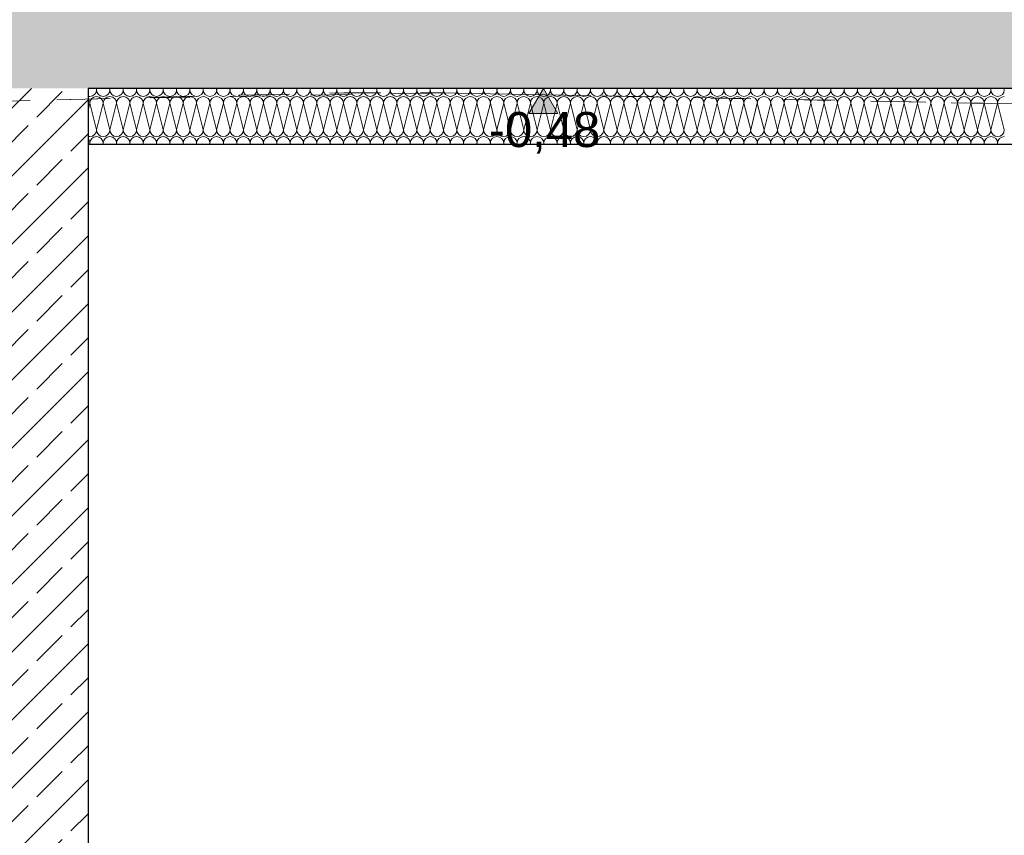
# Model space of a CAD drawing. Header units: metres. Extents: x -20.3 to 39.4, y -22.2 to 2.8.
# Tile 12 of 65: x 18.4 to 20.8, y -12.5 to -10.5. Entities that reach past the tile are written whole.
import ezdxf

# ---------------------------------------------------------------- set-up
doc = ezdxf.new("R2010")
doc.units = ezdxf.units.M
doc.header["$LTSCALE"] = 0.4
doc.header["$MEASUREMENT"] = 0
doc.linetypes.add('Strichlinie', pattern=[0.2, 0.15, -0.05])
doc.linetypes.add('Strichlinie_ lang', pattern=[0.529167, 0.3175, -0.211667])
for name, color, linetype in [('Neubau__ GHIW - Perimeterdämmung', 8, 'Continuous'), ('Neubau_A-Decken', 8, 'Continuous'), ('Neubau_A-STB Wände', 8, 'Continuous'), ('Neubau_T-Bemaßung', 8, 'Continuous')]:
    doc.layers.add(name, color=color, linetype=linetype)
doc.layers.add('S-Linien _ Schraffuren.2D', color=8, linetype='Continuous', lineweight=9)
doc.styles.add('ERSTELLTER_STIL_2', font='arial.ttf')
pattern_1 = [(45, (388.31789, -10.175), (-0.084852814, 0.084852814), []), (45, (388.27546, -10.13257), (-0.084852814, 0.084852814), [0.09, -0.03])]

msp = doc.modelspace()

# ---------------------------------------------------------------- hatches: boundary and pattern name
at = {"layer": 'Neubau_A-Decken', "linetype": 'Continuous', "lineweight": 0}
h = msp.add_hatch(dxfattribs=at)
h.set_pattern_fill('BETON__STAHLBETON_0002', color=256, style=0, pattern_type=2)
h.set_pattern_definition(pattern_1)
h.paths.add_polyline_path([(23.73, -10.355), (8.23, -10.355), (8.23, -10.655), (23.73, -10.655)])
at = {"layer": 'Neubau_A-STB Wände', "linetype": 'Continuous', "lineweight": 0}
h = msp.add_hatch(dxfattribs=at)
h.set_pattern_fill('BETON__STAHLBETON_0002', color=256, style=0, pattern_type=2)
h.set_pattern_definition(pattern_1)
h.paths.add_polyline_path([(18.53, -14.555), (18.53, -10.655), (18.28, -10.655), (18.28, -14.555)])
at = {"layer": 'Neubau_T-Bemaßung', "linetype": 'Continuous', "lineweight": 9}
msp.add_hatch(color=256, dxfattribs=at).paths.add_polyline_path([(19.6672, -10.655), (19.631, -10.7175), (19.7035, -10.7175)])

# ---------------------------------------------------------------- linework, layer by layer
at = {"layer": 'Neubau__ GHIW - Perimeterdämmung', "linetype": 'Continuous', "lineweight": 9}
for p, q in [((18.5512, -10.6583), (18.5504, -10.655)), ((18.5512, -10.6583), (18.5521, -10.655)), ((18.5846, -10.6583), (18.5837, -10.655)), ((18.5846, -10.6583), (18.5854, -10.655)), ((18.6179, -10.6583), (18.6171, -10.655)), ((18.6179, -10.6583), (18.6187, -10.655)), ((18.6512, -10.6583), (18.6504, -10.655)), ((18.6512, -10.6583), (18.6521, -10.655)), ((18.6846, -10.6583), (18.6837, -10.655)), ((18.6846, -10.6583), (18.6854, -10.655)), ((18.7179, -10.6583), (18.7171, -10.655)), ((18.7179, -10.6583), (18.7187, -10.655)), ((18.7512, -10.6583), (18.7504, -10.655)), ((18.7512, -10.6583), (18.7521, -10.655)), ((18.7846, -10.6583), (18.7837, -10.655)), ((18.7846, -10.6583), (18.7854, -10.655)), ((18.8179, -10.6583), (18.8171, -10.655)), ((18.8179, -10.6583), (18.8187, -10.655)), ((18.8512, -10.6583), (18.8504, -10.655)), ((18.8512, -10.6583), (18.8521, -10.655)), ((18.8846, -10.6583), (18.8837, -10.655)), ((18.8846, -10.6583), (18.8854, -10.655)), ((18.9179, -10.6583), (18.9171, -10.655)), ((18.9179, -10.6583), (18.9187, -10.655)), ((18.9512, -10.6583), (18.9504, -10.655)), ((18.9512, -10.6583), (18.9521, -10.655)), ((18.9846, -10.6583), (18.9837, -10.655)), ((18.9846, -10.6583), (18.9854, -10.655)), ((19.0179, -10.6583), (19.0171, -10.655)), ((19.0179, -10.6583), (19.0187, -10.655)), ((19.0512, -10.6583), (19.0504, -10.655)), ((19.0512, -10.6583), (19.0521, -10.655)), ((19.0846, -10.6583), (19.0837, -10.655)), ((19.0846, -10.6583), (19.0854, -10.655)), ((19.1179, -10.6583), (19.1171, -10.655)), ((19.1179, -10.6583), (19.1187, -10.655)), ((19.1512, -10.6583), (19.1504, -10.655)), ((19.1512, -10.6583), (19.1521, -10.655)), ((19.1846, -10.6583), (19.1837, -10.655)), ((19.1846, -10.6583), (19.1854, -10.655)), ((19.2179, -10.6583), (19.2171, -10.655)), ((19.2179, -10.6583), (19.2187, -10.655)), ((19.2512, -10.6583), (19.2504, -10.655)), ((19.2512, -10.6583), (19.2521, -10.655)), ((19.2846, -10.6583), (19.2837, -10.655)), ((19.2846, -10.6583), (19.2854, -10.655)), ((19.3179, -10.6583), (19.3171, -10.655)), ((19.3179, -10.6583), (19.3187, -10.655)), ((19.3512, -10.6583), (19.3504, -10.655)), ((19.3512, -10.6583), (19.3521, -10.655)), ((19.3846, -10.6583), (19.3837, -10.655)), ((19.3846, -10.6583), (19.3854, -10.655)), ((19.4179, -10.6583), (19.4171, -10.655)), ((19.4179, -10.6583), (19.4187, -10.655)), ((19.4512, -10.6583), (19.4504, -10.655)), ((19.4512, -10.6583), (19.4521, -10.655)), ((19.4846, -10.6583), (19.4837, -10.655)), ((19.4846, -10.6583), (19.4854, -10.655)), ((19.5179, -10.6583), (19.5171, -10.655)), ((19.5179, -10.6583), (19.5187, -10.655)), ((19.5512, -10.6583), (19.5504, -10.655)), ((19.5512, -10.6583), (19.5521, -10.655)), ((19.5846, -10.6583), (19.5837, -10.655)), ((19.5846, -10.6583), (19.5854, -10.655)), ((19.6179, -10.6583), (19.6171, -10.655)), ((19.6179, -10.6583), (19.6187, -10.655)), ((19.6512, -10.6583), (19.6504, -10.655)), ((19.6512, -10.6583), (19.6521, -10.655)), ((19.6846, -10.6583), (19.6837, -10.655)), ((19.6846, -10.6583), (19.6854, -10.655)), ((19.7179, -10.6583), (19.7171, -10.655)), ((19.7179, -10.6583), (19.7187, -10.655)), ((19.7512, -10.6583), (19.7504, -10.655)), ((19.7512, -10.6583), (19.7521, -10.655)), ((19.7846, -10.6583), (19.7837, -10.655)), ((19.7846, -10.6583), (19.7854, -10.655)), ((19.8179, -10.6583), (19.8171, -10.655)), ((19.8179, -10.6583), (19.8187, -10.655)), ((19.8512, -10.6583), (19.8504, -10.655)), ((19.8512, -10.6583), (19.8521, -10.655)), ((19.8846, -10.6583), (19.8837, -10.655)), ((19.8846, -10.6583), (19.8854, -10.655)), ((19.9179, -10.6583), (19.9171, -10.655)), ((19.9179, -10.6583), (19.9187, -10.655)), ((19.9512, -10.6583), (19.9504, -10.655)), ((19.9512, -10.6583), (19.9521, -10.655)), ((19.9846, -10.6583), (19.9837, -10.655)), ((19.9846, -10.6583), (19.9854, -10.655)), ((20.0179, -10.6583), (20.0171, -10.655)), ((20.0179, -10.6583), (20.0187, -10.655)), ((20.0512, -10.6583), (20.0504, -10.655)), ((20.0512, -10.6583), (20.0521, -10.655)), ((20.0846, -10.6583), (20.0837, -10.655)), ((20.0846, -10.6583), (20.0854, -10.655)), ((20.1179, -10.6583), (20.1171, -10.655)), ((20.1179, -10.6583), (20.1187, -10.655)), ((20.1512, -10.6583), (20.1504, -10.655)), ((20.1512, -10.6583), (20.1521, -10.655)), ((20.1846, -10.6583), (20.1837, -10.655)), ((20.1846, -10.6583), (20.1854, -10.655)), ((20.2179, -10.6583), (20.2171, -10.655)), ((20.2179, -10.6583), (20.2187, -10.655)), ((20.2512, -10.6583), (20.2504, -10.655)), ((20.2512, -10.6583), (20.2521, -10.655)), ((20.2846, -10.6583), (20.2837, -10.655)), ((20.2846, -10.6583), (20.2854, -10.655)), ((20.3179, -10.6583), (20.3171, -10.655)), ((20.3179, -10.6583), (20.3187, -10.655)), ((20.3512, -10.6583), (20.3504, -10.655)), ((20.3512, -10.6583), (20.3521, -10.655)), ((20.3846, -10.6583), (20.3837, -10.655)), ((20.3846, -10.6583), (20.3854, -10.655)), ((20.4179, -10.6583), (20.4171, -10.655)), ((20.4179, -10.6583), (20.4187, -10.655)), ((20.4512, -10.6583), (20.4504, -10.655)), ((20.4512, -10.6583), (20.4521, -10.655)), ((20.4846, -10.6583), (20.4837, -10.655)), ((20.4846, -10.6583), (20.4854, -10.655)), ((20.5179, -10.6583), (20.5171, -10.655)), ((20.5179, -10.6583), (20.5187, -10.655)), ((20.5512, -10.6583), (20.5504, -10.655)), ((20.5512, -10.6583), (20.5521, -10.655)), ((20.5846, -10.6583), (20.5837, -10.655)), ((20.5846, -10.6583), (20.5854, -10.655)), ((20.6179, -10.6583), (20.6171, -10.655)), ((20.6179, -10.6583), (20.6187, -10.655)), ((20.6512, -10.6583), (20.6504, -10.655)), ((20.6512, -10.6583), (20.6521, -10.655)), ((20.6846, -10.6583), (20.6837, -10.655)), ((20.6846, -10.6583), (20.6854, -10.655)), ((20.7179, -10.6583), (20.7171, -10.655)), ((20.7179, -10.6583), (20.7187, -10.655)), ((20.7512, -10.6583), (20.7504, -10.655)), ((20.7512, -10.6583), (20.7521, -10.655)), ((20.7846, -10.6583), (20.7837, -10.655)), ((20.7846, -10.6583), (20.7854, -10.655)), ((20.8179, -10.6583), (20.8171, -10.655)), ((18.53, -10.7099), (18.5346, -10.6917)), ((18.5512, -10.7583), (18.5346, -10.6917)), ((18.5512, -10.7583), (18.5679, -10.6917)), ((18.5846, -10.7583), (18.5679, -10.6917)), ((18.5846, -10.7583), (18.6012, -10.6917)), ((18.6179, -10.7583), (18.6012, -10.6917)), ((18.6179, -10.7583), (18.6346, -10.6917)), ((18.6512, -10.7583), (18.6346, -10.6917)), ((18.6512, -10.7583), (18.6679, -10.6917)), ((18.6846, -10.7583), (18.6679, -10.6917)), ((18.6846, -10.7583), (18.7012, -10.6917)), ((18.7179, -10.7583), (18.7012, -10.6917)), ((18.7179, -10.7583), (18.7346, -10.6917)), ((18.7512, -10.7583), (18.7346, -10.6917)), ((18.7512, -10.7583), (18.7679, -10.6917)), ((18.7846, -10.7583), (18.7679, -10.6917)), ((18.7846, -10.7583), (18.8012, -10.6917)), ((18.8179, -10.7583), (18.8012, -10.6917)), ((18.8179, -10.7583), (18.8346, -10.6917)), ((18.8512, -10.7583), (18.8346, -10.6917)), ((18.8512, -10.7583), (18.8679, -10.6917)), ((18.8846, -10.7583), (18.8679, -10.6917)), ((18.8846, -10.7583), (18.9012, -10.6917)), ((18.9179, -10.7583), (18.9012, -10.6917)), ((18.9179, -10.7583), (18.9346, -10.6917)), ((18.9512, -10.7583), (18.9346, -10.6917)), ((18.9512, -10.7583), (18.9679, -10.6917)), ((18.9846, -10.7583), (18.9679, -10.6917)), ((18.9846, -10.7583), (19.0012, -10.6917)), ((19.0179, -10.7583), (19.0012, -10.6917)), ((19.0179, -10.7583), (19.0346, -10.6917)), ((19.0512, -10.7583), (19.0346, -10.6917)), ((19.0512, -10.7583), (19.0679, -10.6917)), ((19.0846, -10.7583), (19.0679, -10.6917)), ((19.0846, -10.7583), (19.1012, -10.6917)), ((19.1179, -10.7583), (19.1012, -10.6917)), ((19.1179, -10.7583), (19.1346, -10.6917)), ((19.1512, -10.7583), (19.1346, -10.6917)), ((19.1512, -10.7583), (19.1679, -10.6917)), ((19.1846, -10.7583), (19.1679, -10.6917)), ((19.1846, -10.7583), (19.2012, -10.6917)), ((19.2179, -10.7583), (19.2012, -10.6917)), ((19.2179, -10.7583), (19.2346, -10.6917)), ((19.2512, -10.7583), (19.2346, -10.6917)), ((19.2512, -10.7583), (19.2679, -10.6917)), ((19.2846, -10.7583), (19.2679, -10.6917)), ((19.2846, -10.7583), (19.3012, -10.6917)), ((19.3179, -10.7583), (19.3012, -10.6917)), ((19.3179, -10.7583), (19.3346, -10.6917)), ((19.3512, -10.7583), (19.3346, -10.6917)), ((19.3512, -10.7583), (19.3679, -10.6917)), ((19.3846, -10.7583), (19.3679, -10.6917)), ((19.3846, -10.7583), (19.4012, -10.6917)), ((19.4179, -10.7583), (19.4012, -10.6917)), ((19.4179, -10.7583), (19.4346, -10.6917)), ((19.4512, -10.7583), (19.4346, -10.6917)), ((19.4512, -10.7583), (19.4679, -10.6917)), ((19.4846, -10.7583), (19.4679, -10.6917)), ((19.4846, -10.7583), (19.5012, -10.6917)), ((19.5179, -10.7583), (19.5012, -10.6917)), ((19.5179, -10.7583), (19.5346, -10.6917)), ((19.5512, -10.7583), (19.5346, -10.6917)), ((19.5512, -10.7583), (19.5679, -10.6917)), ((19.5846, -10.7583), (19.5679, -10.6917)), ((19.5846, -10.7583), (19.6012, -10.6917)), ((19.6179, -10.7583), (19.6012, -10.6917)), ((19.6179, -10.7583), (19.6346, -10.6917)), ((19.6512, -10.7583), (19.6346, -10.6917)), ((19.6512, -10.7583), (19.6679, -10.6917)), ((19.6846, -10.7583), (19.6679, -10.6917)), ((19.6846, -10.7583), (19.7012, -10.6917)), ((19.7179, -10.7583), (19.7012, -10.6917)), ((19.7179, -10.7583), (19.7346, -10.6917)), ((19.7512, -10.7583), (19.7346, -10.6917)), ((19.7512, -10.7583), (19.7679, -10.6917)), ((19.7846, -10.7583), (19.7679, -10.6917)), ((19.7846, -10.7583), (19.8012, -10.6917)), ((19.8179, -10.7583), (19.8012, -10.6917)), ((19.8179, -10.7583), (19.8346, -10.6917)), ((19.8512, -10.7583), (19.8346, -10.6917)), ((19.8512, -10.7583), (19.8679, -10.6917)), ((19.8846, -10.7583), (19.8679, -10.6917)), ((19.8846, -10.7583), (19.9012, -10.6917)), ((19.9179, -10.7583), (19.9012, -10.6917)), ((19.9179, -10.7583), (19.9346, -10.6917)), ((19.9512, -10.7583), (19.9346, -10.6917)), ((19.9512, -10.7583), (19.9679, -10.6917)), ((19.9846, -10.7583), (19.9679, -10.6917)), ((19.9846, -10.7583), (20.0012, -10.6917)), ((20.0179, -10.7583), (20.0012, -10.6917)), ((20.0179, -10.7583), (20.0346, -10.6917)), ((20.0512, -10.7583), (20.0346, -10.6917)), ((20.0512, -10.7583), (20.0679, -10.6917)), ((20.0846, -10.7583), (20.0679, -10.6917)), ((20.0846, -10.7583), (20.1012, -10.6917)), ((20.1179, -10.7583), (20.1012, -10.6917)), ((20.1179, -10.7583), (20.1346, -10.6917)), ((20.1512, -10.7583), (20.1346, -10.6917)), ((20.1512, -10.7583), (20.1679, -10.6917)), ((20.1846, -10.7583), (20.1679, -10.6917)), ((20.1846, -10.7583), (20.2012, -10.6917)), ((20.2179, -10.7583), (20.2012, -10.6917)), ((20.2179, -10.7583), (20.2346, -10.6917)), ((20.2512, -10.7583), (20.2346, -10.6917)), ((20.2512, -10.7583), (20.2679, -10.6917)), ((20.2846, -10.7583), (20.2679, -10.6917)), ((20.2846, -10.7583), (20.3012, -10.6917)), ((20.3179, -10.7583), (20.3012, -10.6917)), ((20.3179, -10.7583), (20.3346, -10.6917)), ((20.3512, -10.7583), (20.3346, -10.6917)), ((20.3512, -10.7583), (20.3679, -10.6917)), ((20.3846, -10.7583), (20.3679, -10.6917)), ((20.3846, -10.7583), (20.4012, -10.6917)), ((20.4179, -10.7583), (20.4012, -10.6917)), ((20.4179, -10.7583), (20.4346, -10.6917)), ((20.4512, -10.7583), (20.4346, -10.6917)), ((20.4512, -10.7583), (20.4679, -10.6917)), ((20.4846, -10.7583), (20.4679, -10.6917)), ((20.4846, -10.7583), (20.5012, -10.6917)), ((20.5179, -10.7583), (20.5012, -10.6917)), ((20.5179, -10.7583), (20.5346, -10.6917)), ((20.5512, -10.7583), (20.5346, -10.6917)), ((20.5512, -10.7583), (20.5679, -10.6917)), ((20.5846, -10.7583), (20.5679, -10.6917)), ((20.5846, -10.7583), (20.6012, -10.6917)), ((20.6179, -10.7583), (20.6012, -10.6917)), ((20.6179, -10.7583), (20.6346, -10.6917)), ((20.6512, -10.7583), (20.6346, -10.6917)), ((20.6512, -10.7583), (20.6679, -10.6917)), ((20.6846, -10.7583), (20.6679, -10.6917)), ((20.6846, -10.7583), (20.7012, -10.6917)), ((20.7179, -10.7583), (20.7012, -10.6917)), ((20.7179, -10.7583), (20.7346, -10.6917)), ((20.7512, -10.7583), (20.7346, -10.6917)), ((20.7512, -10.7583), (20.7679, -10.6917)), ((20.7846, -10.7583), (20.7679, -10.6917)), ((20.7846, -10.7583), (20.8012, -10.6917)), ((20.8179, -10.7583), (20.8012, -10.6917)), ((18.5337, -10.795), (18.5346, -10.7917)), ((18.5354, -10.795), (18.5346, -10.7917)), ((18.5671, -10.795), (18.5679, -10.7917)), ((18.5687, -10.795), (18.5679, -10.7917)), ((18.6004, -10.795), (18.6012, -10.7917)), ((18.6021, -10.795), (18.6012, -10.7917)), ((18.6337, -10.795), (18.6346, -10.7917)), ((18.6354, -10.795), (18.6346, -10.7917)), ((18.6671, -10.795), (18.6679, -10.7917)), ((18.6687, -10.795), (18.6679, -10.7917)), ((18.7004, -10.795), (18.7012, -10.7917)), ((18.7021, -10.795), (18.7012, -10.7917)), ((18.7337, -10.795), (18.7346, -10.7917)), ((18.7354, -10.795), (18.7346, -10.7917)), ((18.7671, -10.795), (18.7679, -10.7917)), ((18.7687, -10.795), (18.7679, -10.7917)), ((18.8004, -10.795), (18.8012, -10.7917)), ((18.8021, -10.795), (18.8012, -10.7917)), ((18.8337, -10.795), (18.8346, -10.7917)), ((18.8354, -10.795), (18.8346, -10.7917)), ((18.8671, -10.795), (18.8679, -10.7917)), ((18.8687, -10.795), (18.8679, -10.7917)), ((18.9004, -10.795), (18.9012, -10.7917)), ((18.9021, -10.795), (18.9012, -10.7917)), ((18.9337, -10.795), (18.9346, -10.7917)), ((18.9354, -10.795), (18.9346, -10.7917)), ((18.9671, -10.795), (18.9679, -10.7917)), ((18.9687, -10.795), (18.9679, -10.7917)), ((19.0004, -10.795), (19.0012, -10.7917)), ((19.0021, -10.795), (19.0012, -10.7917)), ((19.0337, -10.795), (19.0346, -10.7917)), ((19.0354, -10.795), (19.0346, -10.7917)), ((19.0671, -10.795), (19.0679, -10.7917)), ((19.0687, -10.795), (19.0679, -10.7917)), ((19.1004, -10.795), (19.1012, -10.7917)), ((19.1021, -10.795), (19.1012, -10.7917)), ((19.1337, -10.795), (19.1346, -10.7917)), ((19.1354, -10.795), (19.1346, -10.7917)), ((19.1671, -10.795), (19.1679, -10.7917)), ((19.1687, -10.795), (19.1679, -10.7917)), ((19.2004, -10.795), (19.2012, -10.7917)), ((19.2021, -10.795), (19.2012, -10.7917)), ((19.2337, -10.795), (19.2346, -10.7917)), ((19.2354, -10.795), (19.2346, -10.7917)), ((19.2671, -10.795), (19.2679, -10.7917)), ((19.2687, -10.795), (19.2679, -10.7917)), ((19.3004, -10.795), (19.3012, -10.7917)), ((19.3021, -10.795), (19.3012, -10.7917)), ((19.3337, -10.795), (19.3346, -10.7917)), ((19.3354, -10.795), (19.3346, -10.7917)), ((19.3671, -10.795), (19.3679, -10.7917)), ((19.3687, -10.795), (19.3679, -10.7917)), ((19.4004, -10.795), (19.4012, -10.7917)), ((19.4021, -10.795), (19.4012, -10.7917)), ((19.4337, -10.795), (19.4346, -10.7917)), ((19.4354, -10.795), (19.4346, -10.7917)), ((19.4671, -10.795), (19.4679, -10.7917)), ((19.4687, -10.795), (19.4679, -10.7917)), ((19.5004, -10.795), (19.5012, -10.7917)), ((19.5021, -10.795), (19.5012, -10.7917)), ((19.5337, -10.795), (19.5346, -10.7917)), ((19.5354, -10.795), (19.5346, -10.7917)), ((19.5671, -10.795), (19.5679, -10.7917)), ((19.5687, -10.795), (19.5679, -10.7917)), ((19.6004, -10.795), (19.6012, -10.7917)), ((19.6021, -10.795), (19.6012, -10.7917)), ((19.6337, -10.795), (19.6346, -10.7917)), ((19.6354, -10.795), (19.6346, -10.7917)), ((19.6671, -10.795), (19.6679, -10.7917)), ((19.6687, -10.795), (19.6679, -10.7917)), ((19.7004, -10.795), (19.7012, -10.7917)), ((19.7021, -10.795), (19.7012, -10.7917)), ((19.7337, -10.795), (19.7346, -10.7917)), ((19.7354, -10.795), (19.7346, -10.7917)), ((19.7671, -10.795), (19.7679, -10.7917)), ((19.7687, -10.795), (19.7679, -10.7917)), ((19.8004, -10.795), (19.8012, -10.7917)), ((19.8021, -10.795), (19.8012, -10.7917)), ((19.8337, -10.795), (19.8346, -10.7917)), ((19.8354, -10.795), (19.8346, -10.7917)), ((19.8671, -10.795), (19.8679, -10.7917)), ((19.8687, -10.795), (19.8679, -10.7917)), ((19.9004, -10.795), (19.9012, -10.7917)), ((19.9021, -10.795), (19.9012, -10.7917)), ((19.9337, -10.795), (19.9346, -10.7917)), ((19.9354, -10.795), (19.9346, -10.7917)), ((19.9671, -10.795), (19.9679, -10.7917)), ((19.9687, -10.795), (19.9679, -10.7917)), ((20.0004, -10.795), (20.0012, -10.7917)), ((20.0021, -10.795), (20.0012, -10.7917)), ((20.0337, -10.795), (20.0346, -10.7917)), ((20.0354, -10.795), (20.0346, -10.7917)), ((20.0671, -10.795), (20.0679, -10.7917)), ((20.0687, -10.795), (20.0679, -10.7917)), ((20.1004, -10.795), (20.1012, -10.7917)), ((20.1021, -10.795), (20.1012, -10.7917)), ((20.1337, -10.795), (20.1346, -10.7917)), ((20.1354, -10.795), (20.1346, -10.7917)), ((20.1671, -10.795), (20.1679, -10.7917)), ((20.1687, -10.795), (20.1679, -10.7917)), ((20.2004, -10.795), (20.2012, -10.7917)), ((20.2021, -10.795), (20.2012, -10.7917)), ((20.2337, -10.795), (20.2346, -10.7917)), ((20.2354, -10.795), (20.2346, -10.7917)), ((20.2671, -10.795), (20.2679, -10.7917)), ((20.2687, -10.795), (20.2679, -10.7917)), ((20.3004, -10.795), (20.3012, -10.7917)), ((20.3021, -10.795), (20.3012, -10.7917)), ((20.3337, -10.795), (20.3346, -10.7917)), ((20.3354, -10.795), (20.3346, -10.7917)), ((20.3671, -10.795), (20.3679, -10.7917)), ((20.3687, -10.795), (20.3679, -10.7917)), ((20.4004, -10.795), (20.4012, -10.7917)), ((20.4021, -10.795), (20.4012, -10.7917)), ((20.4337, -10.795), (20.4346, -10.7917)), ((20.4354, -10.795), (20.4346, -10.7917)), ((20.4671, -10.795), (20.4679, -10.7917)), ((20.4687, -10.795), (20.4679, -10.7917)), ((20.5004, -10.795), (20.5012, -10.7917)), ((20.5021, -10.795), (20.5012, -10.7917)), ((20.5337, -10.795), (20.5346, -10.7917)), ((20.5354, -10.795), (20.5346, -10.7917)), ((20.5671, -10.795), (20.5679, -10.7917)), ((20.5687, -10.795), (20.5679, -10.7917)), ((20.6004, -10.795), (20.6012, -10.7917)), ((20.6021, -10.795), (20.6012, -10.7917)), ((20.6337, -10.795), (20.6346, -10.7917)), ((20.6354, -10.795), (20.6346, -10.7917)), ((20.6671, -10.795), (20.6679, -10.7917)), ((20.6687, -10.795), (20.6679, -10.7917)), ((20.7004, -10.795), (20.7012, -10.7917)), ((20.7021, -10.795), (20.7012, -10.7917)), ((20.7337, -10.795), (20.7346, -10.7917)), ((20.7354, -10.795), (20.7346, -10.7917)), ((20.7671, -10.795), (20.7679, -10.7917)), ((20.7687, -10.795), (20.7679, -10.7917)), ((20.8004, -10.795), (20.8012, -10.7917)), ((20.8021, -10.795), (20.8012, -10.7917))]:
    msp.add_line(p, q, dxfattribs=at)
at = {"layer": 'Neubau__ GHIW - Perimeterdämmung', "linetype": 'Continuous', "lineweight": 25}
msp.add_line((23.255, -10.795), (18.53, -10.795), dxfattribs=at)
at = {"layer": 'Neubau__ GHIW - Perimeterdämmung', "linetype": 'Continuous', "lineweight": 9}
for centre, start, end in [((18.5346, -10.6583), 270, 0), ((18.5679, -10.6583), 180, 270), ((18.5679, -10.6583), 270, 0), ((18.6012, -10.6583), 180, 270), ((18.6012, -10.6583), 270, 0), ((18.6346, -10.6583), 180, 270), ((18.6346, -10.6583), 270, 0), ((18.6679, -10.6583), 180, 270), ((18.6679, -10.6583), 270, 0), ((18.7012, -10.6583), 180, 270), ((18.7012, -10.6583), 270, 0), ((18.7346, -10.6583), 180, 270), ((18.7346, -10.6583), 270, 0), ((18.7679, -10.6583), 180, 270), ((18.7679, -10.6583), 270, 0), ((18.8012, -10.6583), 180, 270), ((18.8012, -10.6583), 270, 0), ((18.8346, -10.6583), 180, 270), ((18.8346, -10.6583), 270, 0), ((18.8679, -10.6583), 180, 270), ((18.8679, -10.6583), 270, 0), ((18.9012, -10.6583), 180, 270), ((18.9012, -10.6583), 270, 0), ((18.9346, -10.6583), 180, 270), ((18.9346, -10.6583), 270, 0), ((18.9679, -10.6583), 180, 270), ((18.9679, -10.6583), 270, 0), ((19.0012, -10.6583), 180, 270), ((19.0012, -10.6583), 270, 0), ((19.0346, -10.6583), 180, 270), ((19.0346, -10.6583), 270, 0), ((19.0679, -10.6583), 180, 270), ((19.0679, -10.6583), 270, 0), ((19.1012, -10.6583), 180, 270), ((19.1012, -10.6583), 270, 0), ((19.1346, -10.6583), 180, 270), ((19.1346, -10.6583), 270, 0), ((19.1679, -10.6583), 180, 270), ((19.1679, -10.6583), 270, 0), ((19.2012, -10.6583), 180, 270), ((19.2012, -10.6583), 270, 0), ((19.2346, -10.6583), 180, 270), ((19.2346, -10.6583), 270, 0), ((19.2679, -10.6583), 180, 270), ((19.2679, -10.6583), 270, 0), ((19.3012, -10.6583), 180, 270), ((19.3012, -10.6583), 270, 0), ((19.3346, -10.6583), 180, 270), ((19.3346, -10.6583), 270, 0), ((19.3679, -10.6583), 180, 270), ((19.3679, -10.6583), 270, 0), ((19.4012, -10.6583), 180, 270), ((19.4012, -10.6583), 270, 0), ((19.4346, -10.6583), 180, 270), ((19.4346, -10.6583), 270, 0), ((19.4679, -10.6583), 180, 270), ((19.4679, -10.6583), 270, 0), ((19.5012, -10.6583), 180, 270), ((19.5012, -10.6583), 270, 0), ((19.5346, -10.6583), 180, 270), ((19.5346, -10.6583), 270, 0), ((19.5679, -10.6583), 180, 270), ((19.5679, -10.6583), 270, 0), ((19.6012, -10.6583), 180, 270), ((19.6012, -10.6583), 270, 0), ((19.6346, -10.6583), 180, 270), ((19.6346, -10.6583), 270, 0), ((19.6679, -10.6583), 180, 270), ((19.6679, -10.6583), 270, 0), ((19.7012, -10.6583), 180, 270), ((19.7012, -10.6583), 270, 0), ((19.7346, -10.6583), 180, 270), ((19.7346, -10.6583), 270, 0), ((19.7679, -10.6583), 180, 270), ((19.7679, -10.6583), 270, 0), ((19.8012, -10.6583), 180, 270), ((19.8012, -10.6583), 270, 0), ((19.8346, -10.6583), 180, 270), ((19.8346, -10.6583), 270, 0), ((19.8679, -10.6583), 180, 270), ((19.8679, -10.6583), 270, 0), ((19.9012, -10.6583), 180, 270), ((19.9012, -10.6583), 270, 0), ((19.9346, -10.6583), 180, 270), ((19.9346, -10.6583), 270, 0), ((19.9679, -10.6583), 180, 270), ((19.9679, -10.6583), 270, 0), ((20.0012, -10.6583), 180, 270), ((20.0012, -10.6583), 270, 0), ((20.0346, -10.6583), 180, 270), ((20.0346, -10.6583), 270, 0), ((20.0679, -10.6583), 180, 270), ((20.0679, -10.6583), 270, 0), ((20.1012, -10.6583), 180, 270), ((20.1012, -10.6583), 270, 0), ((20.1346, -10.6583), 180, 270), ((20.1346, -10.6583), 270, 0), ((20.1679, -10.6583), 180, 270), ((20.1679, -10.6583), 270, 0), ((20.2012, -10.6583), 180, 270), ((20.2012, -10.6583), 270, 0), ((20.2346, -10.6583), 180, 270), ((20.2346, -10.6583), 270, 0), ((20.2679, -10.6583), 180, 270), ((20.2679, -10.6583), 270, 0), ((20.3012, -10.6583), 180, 270), ((20.3012, -10.6583), 270, 0), ((20.3346, -10.6583), 180, 270), ((20.3346, -10.6583), 270, 0), ((20.3679, -10.6583), 180, 270), ((20.3679, -10.6583), 270, 0), ((20.4012, -10.6583), 180, 270), ((20.4012, -10.6583), 270, 0), ((20.4346, -10.6583), 180, 270), ((20.4346, -10.6583), 270, 0), ((20.4679, -10.6583), 180, 270), ((20.4679, -10.6583), 270, 0), ((20.5012, -10.6583), 180, 270), ((20.5012, -10.6583), 270, 0), ((20.5346, -10.6583), 180, 270), ((20.5346, -10.6583), 270, 0), ((20.5679, -10.6583), 180, 270), ((20.5679, -10.6583), 270, 0), ((20.6012, -10.6583), 180, 270), ((20.6012, -10.6583), 270, 0), ((20.6346, -10.6583), 180, 270), ((20.6346, -10.6583), 270, 0), ((20.6679, -10.6583), 180, 270), ((20.6679, -10.6583), 270, 0), ((20.7012, -10.6583), 180, 270), ((20.7012, -10.6583), 270, 0), ((20.7346, -10.6583), 180, 270), ((20.7346, -10.6583), 270, 0), ((20.7679, -10.6583), 180, 270), ((20.7679, -10.6583), 270, 0), ((20.8012, -10.6583), 180, 270), ((20.8012, -10.6583), 270, 0), ((18.5346, -10.6583), 254.1316, 270), ((18.5179, -10.6917), 0, 43.4003), ((18.5512, -10.6917), 90, 180), ((18.5512, -10.6917), 0, 90), ((18.5846, -10.6917), 90, 180), ((18.5846, -10.6917), 0, 90), ((18.6179, -10.6917), 90, 180), ((18.6179, -10.6917), 0, 90), ((18.6512, -10.6917), 90, 180), ((18.6512, -10.6917), 0, 90), ((18.6846, -10.6917), 90, 180), ((18.6846, -10.6917), 0, 90), ((18.7179, -10.6917), 90, 180), ((18.7179, -10.6917), 0, 90), ((18.7512, -10.6917), 90, 180), ((18.7512, -10.6917), 0, 90), ((18.7846, -10.6917), 90, 180), ((18.7846, -10.6917), 0, 90), ((18.8179, -10.6917), 90, 180), ((18.8179, -10.6917), 0, 90), ((18.8512, -10.6917), 90, 180), ((18.8512, -10.6917), 0, 90), ((18.8846, -10.6917), 90, 180), ((18.8846, -10.6917), 0, 90), ((18.9179, -10.6917), 90, 180), ((18.9179, -10.6917), 0, 90), ((18.9512, -10.6917), 90, 180), ((18.9512, -10.6917), 0, 90), ((18.9846, -10.6917), 90, 180), ((18.9846, -10.6917), 0, 90), ((19.0179, -10.6917), 90, 180), ((19.0179, -10.6917), 0, 90), ((19.0512, -10.6917), 90, 180), ((19.0512, -10.6917), 0, 90), ((19.0846, -10.6917), 90, 180), ((19.0846, -10.6917), 0, 90), ((19.1179, -10.6917), 90, 180), ((19.1179, -10.6917), 0, 90), ((19.1512, -10.6917), 90, 180), ((19.1512, -10.6917), 0, 90), ((19.1846, -10.6917), 90, 180), ((19.1846, -10.6917), 0, 90), ((19.2179, -10.6917), 90, 180), ((19.2179, -10.6917), 0, 90), ((19.2512, -10.6917), 90, 180), ((19.2512, -10.6917), 0, 90), ((19.2846, -10.6917), 90, 180), ((19.2846, -10.6917), 0, 90), ((19.3179, -10.6917), 90, 180), ((19.3179, -10.6917), 0, 90), ((19.3512, -10.6917), 90, 180), ((19.3512, -10.6917), 0, 90), ((19.3846, -10.6917), 90, 180), ((19.3846, -10.6917), 0, 90), ((19.4179, -10.6917), 90, 180), ((19.4179, -10.6917), 0, 90), ((19.4512, -10.6917), 90, 180), ((19.4512, -10.6917), 0, 90), ((19.4846, -10.6917), 90, 180), ((19.4846, -10.6917), 0, 90), ((19.5179, -10.6917), 90, 180), ((19.5179, -10.6917), 0, 90), ((19.5512, -10.6917), 90, 180), ((19.5512, -10.6917), 0, 90), ((19.5846, -10.6917), 90, 180), ((19.5846, -10.6917), 0, 90), ((19.6179, -10.6917), 90, 180), ((19.6179, -10.6917), 0, 90), ((19.6512, -10.6917), 90, 180), ((19.6512, -10.6917), 0, 90), ((19.6846, -10.6917), 90, 180), ((19.6846, -10.6917), 0, 90), ((19.7179, -10.6917), 90, 180), ((19.7179, -10.6917), 0, 90), ((19.7512, -10.6917), 90, 180), ((19.7512, -10.6917), 0, 90), ((19.7846, -10.6917), 90, 180), ((19.7846, -10.6917), 0, 90), ((19.8179, -10.6917), 90, 180), ((19.8179, -10.6917), 0, 90), ((19.8512, -10.6917), 90, 180), ((19.8512, -10.6917), 0, 90), ((19.8846, -10.6917), 90, 180), ((19.8846, -10.6917), 0, 90), ((19.9179, -10.6917), 90, 180), ((19.9179, -10.6917), 0, 90), ((19.9512, -10.6917), 90, 180), ((19.9512, -10.6917), 0, 90), ((19.9846, -10.6917), 90, 180), ((19.9846, -10.6917), 0, 90), ((20.0179, -10.6917), 90, 180), ((20.0179, -10.6917), 0, 90), ((20.0512, -10.6917), 90, 180), ((20.0512, -10.6917), 0, 90), ((20.0846, -10.6917), 90, 180), ((20.0846, -10.6917), 0, 90), ((20.1179, -10.6917), 90, 180), ((20.1179, -10.6917), 0, 90), ((20.1512, -10.6917), 90, 180), ((20.1512, -10.6917), 0, 90), ((20.1846, -10.6917), 90, 180), ((20.1846, -10.6917), 0, 90), ((20.2179, -10.6917), 90, 180), ((20.2179, -10.6917), 0, 90), ((20.2512, -10.6917), 90, 180), ((20.2512, -10.6917), 0, 90), ((20.2846, -10.6917), 90, 180), ((20.2846, -10.6917), 0, 90), ((20.3179, -10.6917), 90, 180), ((20.3179, -10.6917), 0, 90), ((20.3512, -10.6917), 90, 180), ((20.3512, -10.6917), 0, 90), ((20.3846, -10.6917), 90, 180), ((20.3846, -10.6917), 0, 90), ((20.4179, -10.6917), 90, 180), ((20.4179, -10.6917), 0, 90), ((20.4512, -10.6917), 90, 180), ((20.4512, -10.6917), 0, 90), ((20.4846, -10.6917), 90, 180), ((20.4846, -10.6917), 0, 90), ((20.5179, -10.6917), 90, 180), ((20.5179, -10.6917), 0, 90), ((20.5512, -10.6917), 90, 180), ((20.5512, -10.6917), 0, 90), ((20.5846, -10.6917), 90, 180), ((20.5846, -10.6917), 0, 90), ((20.6179, -10.6917), 90, 180), ((20.6179, -10.6917), 0, 90), ((20.6512, -10.6917), 90, 180), ((20.6512, -10.6917), 0, 90), ((20.6846, -10.6917), 90, 180), ((20.6846, -10.6917), 0, 90), ((20.7179, -10.6917), 90, 180), ((20.7179, -10.6917), 0, 90), ((20.7512, -10.6917), 90, 180), ((20.7512, -10.6917), 0, 90), ((20.7846, -10.6917), 90, 180), ((20.7846, -10.6917), 0, 90), ((20.8179, -10.6917), 90, 180), ((18.5346, -10.7583), 270, 0), ((18.5679, -10.7583), 180, 270), ((18.5679, -10.7583), 270, 0), ((18.6012, -10.7583), 180, 270), ((18.6012, -10.7583), 270, 0), ((18.6346, -10.7583), 180, 270), ((18.6346, -10.7583), 270, 0), ((18.6679, -10.7583), 180, 270), ((18.6679, -10.7583), 270, 0), ((18.7012, -10.7583), 180, 270), ((18.7012, -10.7583), 270, 0), ((18.7346, -10.7583), 180, 270), ((18.7346, -10.7583), 270, 0), ((18.7679, -10.7583), 180, 270), ((18.7679, -10.7583), 270, 0), ((18.8012, -10.7583), 180, 270), ((18.8012, -10.7583), 270, 0), ((18.8346, -10.7583), 180, 270), ((18.8346, -10.7583), 270, 0), ((18.8679, -10.7583), 180, 270), ((18.8679, -10.7583), 270, 0), ((18.9012, -10.7583), 180, 270), ((18.9012, -10.7583), 270, 0), ((18.9346, -10.7583), 180, 270), ((18.9346, -10.7583), 270, 0), ((18.9679, -10.7583), 180, 270), ((18.9679, -10.7583), 270, 0), ((19.0012, -10.7583), 180, 270), ((19.0012, -10.7583), 270, 0), ((19.0346, -10.7583), 180, 270), ((19.0346, -10.7583), 270, 0), ((19.0679, -10.7583), 180, 270), ((19.0679, -10.7583), 270, 0), ((19.1012, -10.7583), 180, 270), ((19.1012, -10.7583), 270, 0), ((19.1346, -10.7583), 180, 270), ((19.1346, -10.7583), 270, 0), ((19.1679, -10.7583), 180, 270), ((19.1679, -10.7583), 270, 0), ((19.2012, -10.7583), 180, 270), ((19.2012, -10.7583), 270, 0), ((19.2346, -10.7583), 180, 270), ((19.2346, -10.7583), 270, 0), ((19.2679, -10.7583), 180, 270), ((19.2679, -10.7583), 270, 0), ((19.3012, -10.7583), 180, 270), ((19.3012, -10.7583), 270, 0), ((19.3346, -10.7583), 180, 270), ((19.3346, -10.7583), 270, 0), ((19.3679, -10.7583), 180, 270), ((19.3679, -10.7583), 270, 0), ((19.4012, -10.7583), 180, 270), ((19.4012, -10.7583), 270, 0), ((19.4346, -10.7583), 180, 270), ((19.4346, -10.7583), 270, 0), ((19.4679, -10.7583), 180, 270), ((19.4679, -10.7583), 270, 0), ((19.5012, -10.7583), 180, 270), ((19.5012, -10.7583), 270, 0), ((19.5346, -10.7583), 180, 270), ((19.5346, -10.7583), 270, 0), ((19.5679, -10.7583), 180, 270), ((19.5679, -10.7583), 270, 0), ((19.6012, -10.7583), 180, 270), ((19.6012, -10.7583), 270, 0), ((19.6346, -10.7583), 180, 270), ((19.6346, -10.7583), 270, 0), ((19.6679, -10.7583), 180, 270), ((19.6679, -10.7583), 270, 0), ((19.7012, -10.7583), 180, 270), ((19.7012, -10.7583), 270, 0), ((19.7346, -10.7583), 180, 270), ((19.7346, -10.7583), 270, 0), ((19.7679, -10.7583), 180, 270), ((19.7679, -10.7583), 270, 0), ((19.8012, -10.7583), 180, 270), ((19.8012, -10.7583), 270, 0), ((19.8346, -10.7583), 180, 270), ((19.8346, -10.7583), 270, 0), ((19.8679, -10.7583), 180, 270), ((19.8679, -10.7583), 270, 0), ((19.9012, -10.7583), 180, 270), ((19.9012, -10.7583), 270, 0), ((19.9346, -10.7583), 180, 270), ((19.9346, -10.7583), 270, 0), ((19.9679, -10.7583), 180, 270), ((19.9679, -10.7583), 270, 0), ((20.0012, -10.7583), 180, 270), ((20.0012, -10.7583), 270, 0), ((20.0346, -10.7583), 180, 270), ((20.0346, -10.7583), 270, 0), ((20.0679, -10.7583), 180, 270), ((20.0679, -10.7583), 270, 0), ((20.1012, -10.7583), 180, 270), ((20.1012, -10.7583), 270, 0), ((20.1346, -10.7583), 180, 270), ((20.1346, -10.7583), 270, 0), ((20.1679, -10.7583), 180, 270), ((20.1679, -10.7583), 270, 0), ((20.2012, -10.7583), 180, 270), ((20.2012, -10.7583), 270, 0), ((20.2346, -10.7583), 180, 270), ((20.2346, -10.7583), 270, 0), ((20.2679, -10.7583), 180, 270), ((20.2679, -10.7583), 270, 0), ((20.3012, -10.7583), 180, 270), ((20.3012, -10.7583), 270, 0), ((20.3346, -10.7583), 180, 270), ((20.3346, -10.7583), 270, 0), ((20.3679, -10.7583), 180, 270), ((20.3679, -10.7583), 270, 0), ((20.4012, -10.7583), 180, 270), ((20.4012, -10.7583), 270, 0), ((20.4346, -10.7583), 180, 270), ((20.4346, -10.7583), 270, 0), ((20.4679, -10.7583), 180, 270), ((20.4679, -10.7583), 270, 0), ((20.5012, -10.7583), 180, 270), ((20.5012, -10.7583), 270, 0), ((20.5346, -10.7583), 180, 270), ((20.5346, -10.7583), 270, 0), ((20.5679, -10.7583), 180, 270), ((20.5679, -10.7583), 270, 0), ((20.6012, -10.7583), 180, 270), ((20.6012, -10.7583), 270, 0), ((20.6346, -10.7583), 180, 270), ((20.6346, -10.7583), 270, 0), ((20.6679, -10.7583), 180, 270), ((20.6679, -10.7583), 270, 0), ((20.7012, -10.7583), 180, 270), ((20.7012, -10.7583), 270, 0), ((20.7346, -10.7583), 180, 270), ((20.7346, -10.7583), 270, 0), ((20.7679, -10.7583), 180, 270), ((20.7679, -10.7583), 270, 0), ((20.8012, -10.7583), 180, 270), ((20.8012, -10.7583), 270, 0), ((18.5346, -10.7583), 254.1316, 270), ((18.5179, -10.7917), 0, 43.4003), ((18.5512, -10.7917), 90, 180), ((18.5512, -10.7917), 0, 90), ((18.5846, -10.7917), 90, 180), ((18.5846, -10.7917), 0, 90), ((18.6179, -10.7917), 90, 180), ((18.6179, -10.7917), 0, 90), ((18.6512, -10.7917), 90, 180), ((18.6512, -10.7917), 0, 90), ((18.6846, -10.7917), 90, 180), ((18.6846, -10.7917), 0, 90), ((18.7179, -10.7917), 90, 180), ((18.7179, -10.7917), 0, 90), ((18.7512, -10.7917), 90, 180), ((18.7512, -10.7917), 0, 90), ((18.7846, -10.7917), 90, 180), ((18.7846, -10.7917), 0, 90), ((18.8179, -10.7917), 90, 180), ((18.8179, -10.7917), 0, 90), ((18.8512, -10.7917), 90, 180), ((18.8512, -10.7917), 0, 90), ((18.8846, -10.7917), 90, 180), ((18.8846, -10.7917), 0, 90), ((18.9179, -10.7917), 90, 180), ((18.9179, -10.7917), 0, 90), ((18.9512, -10.7917), 90, 180), ((18.9512, -10.7917), 0, 90), ((18.9846, -10.7917), 90, 180), ((18.9846, -10.7917), 0, 90), ((19.0179, -10.7917), 90, 180), ((19.0179, -10.7917), 0, 90), ((19.0512, -10.7917), 90, 180), ((19.0512, -10.7917), 0, 90), ((19.0846, -10.7917), 90, 180), ((19.0846, -10.7917), 0, 90), ((19.1179, -10.7917), 90, 180), ((19.1179, -10.7917), 0, 90), ((19.1512, -10.7917), 90, 180), ((19.1512, -10.7917), 0, 90), ((19.1846, -10.7917), 90, 180), ((19.1846, -10.7917), 0, 90), ((19.2179, -10.7917), 90, 180), ((19.2179, -10.7917), 0, 90), ((19.2512, -10.7917), 90, 180), ((19.2512, -10.7917), 0, 90), ((19.2846, -10.7917), 90, 180), ((19.2846, -10.7917), 0, 90), ((19.3179, -10.7917), 90, 180), ((19.3179, -10.7917), 0, 90), ((19.3512, -10.7917), 90, 180), ((19.3512, -10.7917), 0, 90), ((19.3846, -10.7917), 90, 180), ((19.3846, -10.7917), 0, 90), ((19.4179, -10.7917), 90, 180), ((19.4179, -10.7917), 0, 90), ((19.4512, -10.7917), 90, 180), ((19.4512, -10.7917), 0, 90), ((19.4846, -10.7917), 90, 180), ((19.4846, -10.7917), 0, 90), ((19.5179, -10.7917), 90, 180), ((19.5179, -10.7917), 0, 90), ((19.5512, -10.7917), 90, 180), ((19.5512, -10.7917), 0, 90), ((19.5846, -10.7917), 90, 180), ((19.5846, -10.7917), 0, 90), ((19.6179, -10.7917), 90, 180), ((19.6179, -10.7917), 0, 90), ((19.6512, -10.7917), 90, 180), ((19.6512, -10.7917), 0, 90), ((19.6846, -10.7917), 90, 180), ((19.6846, -10.7917), 0, 90), ((19.7179, -10.7917), 90, 180), ((19.7179, -10.7917), 0, 90), ((19.7512, -10.7917), 90, 180), ((19.7512, -10.7917), 0, 90), ((19.7846, -10.7917), 90, 180), ((19.7846, -10.7917), 0, 90), ((19.8179, -10.7917), 90, 180), ((19.8179, -10.7917), 0, 90), ((19.8512, -10.7917), 90, 180), ((19.8512, -10.7917), 0, 90), ((19.8846, -10.7917), 90, 180), ((19.8846, -10.7917), 0, 90), ((19.9179, -10.7917), 90, 180), ((19.9179, -10.7917), 0, 90), ((19.9512, -10.7917), 90, 180), ((19.9512, -10.7917), 0, 90), ((19.9846, -10.7917), 90, 180), ((19.9846, -10.7917), 0, 90), ((20.0179, -10.7917), 90, 180), ((20.0179, -10.7917), 0, 90), ((20.0512, -10.7917), 90, 180), ((20.0512, -10.7917), 0, 90), ((20.0846, -10.7917), 90, 180), ((20.0846, -10.7917), 0, 90), ((20.1179, -10.7917), 90, 180), ((20.1179, -10.7917), 0, 90), ((20.1512, -10.7917), 90, 180), ((20.1512, -10.7917), 0, 90), ((20.1846, -10.7917), 90, 180), ((20.1846, -10.7917), 0, 90), ((20.2179, -10.7917), 90, 180), ((20.2179, -10.7917), 0, 90), ((20.2512, -10.7917), 90, 180), ((20.2512, -10.7917), 0, 90), ((20.2846, -10.7917), 90, 180), ((20.2846, -10.7917), 0, 90), ((20.3179, -10.7917), 90, 180), ((20.3179, -10.7917), 0, 90), ((20.3512, -10.7917), 90, 180), ((20.3512, -10.7917), 0, 90), ((20.3846, -10.7917), 90, 180), ((20.3846, -10.7917), 0, 90), ((20.4179, -10.7917), 90, 180), ((20.4179, -10.7917), 0, 90), ((20.4512, -10.7917), 90, 180), ((20.4512, -10.7917), 0, 90), ((20.4846, -10.7917), 90, 180), ((20.4846, -10.7917), 0, 90), ((20.5179, -10.7917), 90, 180), ((20.5179, -10.7917), 0, 90), ((20.5512, -10.7917), 90, 180), ((20.5512, -10.7917), 0, 90), ((20.5846, -10.7917), 90, 180), ((20.5846, -10.7917), 0, 90), ((20.6179, -10.7917), 90, 180), ((20.6179, -10.7917), 0, 90), ((20.6512, -10.7917), 90, 180), ((20.6512, -10.7917), 0, 90), ((20.6846, -10.7917), 90, 180), ((20.6846, -10.7917), 0, 90), ((20.7179, -10.7917), 90, 180), ((20.7179, -10.7917), 0, 90), ((20.7512, -10.7917), 90, 180), ((20.7512, -10.7917), 0, 90), ((20.7846, -10.7917), 90, 180), ((20.7846, -10.7917), 0, 90), ((20.8179, -10.7917), 90, 180)]:
    msp.add_arc(centre, 0.0167, start, end, dxfattribs=at)
at = {"layer": 'Neubau_A-Decken', "linetype": 'Continuous', "lineweight": 25}
msp.add_line((23.255, -10.655), (18.53, -10.655), dxfattribs=at)
at = {"layer": 'Neubau_A-STB Wände', "linetype": 'Continuous', "lineweight": 25}
for p, q in [((18.53, -10.655), (18.53, -10.795)), ((18.53, -10.795), (18.53, -14.405))]:
    msp.add_line(p, q, dxfattribs=at)
at = {"layer": 'Neubau_T-Bemaßung', "linetype": 'Continuous', "lineweight": 9}
for p, q in [((19.6672, -10.655), (19.6203, -10.655)), ((19.6672, -10.655), (19.631, -10.7175)), ((19.6672, -10.655), (19.7141, -10.655)), ((19.7035, -10.7175), (19.6672, -10.655)), ((19.631, -10.7175), (19.7035, -10.7175))]:
    msp.add_line(p, q, dxfattribs=at)
at = {"layer": 'S-Linien _ Schraffuren.2D', "linetype": 'Strichlinie_ lang', "lineweight": 9, "flags": 128}
msp.add_lwpolyline([(27.8837, -10.5326), (25.5614, -10.5781), (24.1775, -10.6147), (21.1276, -10.6959), (21.0796, -10.6973), (21.0646, -10.6977), (21.0618, -10.6976), (21.0518, -10.697), (19.4137, -10.6659), (19.1692, -10.6655), (19.1685, -10.6655), (18.5221, -10.6813), (15.7312, -10.7562), (15.5098, -10.7621), (15.508, -10.7621), (15.503, -10.7622), (15.0902, -10.7678), (14.9023, -10.7691), (13.5024, -10.7835), (11.2974, -10.8082), (11.0096, -10.8062), (10.8747, -10.8061), (10.8745, -10.8061), (10.8715, -10.806), (10.7745, -10.8115), (10.4563, -10.8155), (10.4558, -10.8155), (9.8307, -10.8648), (5.4971, -11.1083), (4.6655, -11.1362), (4.6172, -11.1378), (4.5642, -11.1492), (4.1399, -11.1475), (4.0987, -11.1565)], dxfattribs=at)
at = {"layer": 'S-Linien _ Schraffuren.2D', "linetype": 'Strichlinie', "lineweight": 15, "flags": 128}
msp.add_lwpolyline([(4.6218, -12.8154), (6.3785, -11.0587), (9.8307, -10.8648), (10.4558, -10.8155), (10.8715, -10.806), (11.2974, -10.8082), (13.5024, -10.7835), (14.9023, -10.7691), (15.7312, -10.7562), (18.5221, -10.6813), (19.4137, -10.6659), (21.0646, -10.6977), (24.1775, -10.6147), (25.3122, -10.5847), (25.3122, -15.515), (7.91, -15.515), (7.07, -15.515), (4.3704, -12.8154)], close=True, dxfattribs=at)

# ---------------------------------------------------------------- texts
at = {"layer": 'Neubau_T-Bemaßung', "lineweight": 9, "insert": (19.5305, -10.8175), "char_height": 0.0875, "attachment_point": 7, "style": 'ERSTELLTER_STIL_2'}
msp.add_mtext('\\A1;-0,48', dxfattribs=at)

doc.saveas('drawing.dxf')
